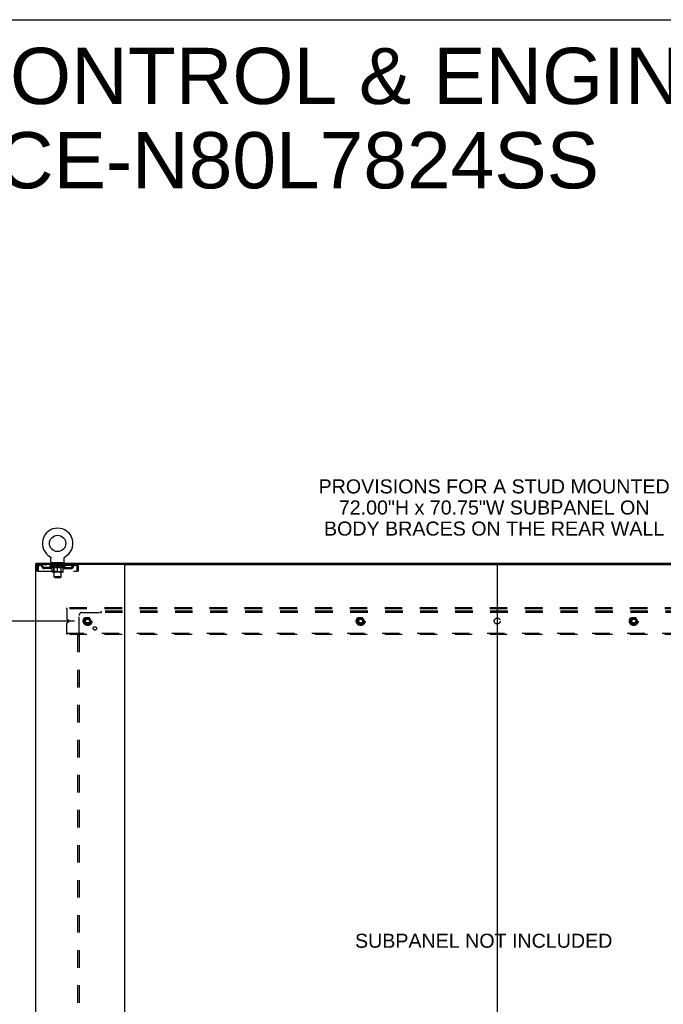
# Model space of a CAD drawing. Header units: inches. Extents: x 0 to 268, y 0 to 174.
# Tile 91 of 92: x 185 to 239, y 91 to 174. Entities that reach past the tile are written whole.
import ezdxf

# ---------------------------------------------------------------- set-up
doc = ezdxf.new("R2010")
doc.units = ezdxf.units.IN
doc.header["$LTSCALE"] = 14.749625
doc.header["$MEASUREMENT"] = 0
doc.linetypes.add('DOT', pattern=[0.2, 0.1, -0.1])
doc.linetypes.add('HIDDEN', pattern=[0.2, 0.1, -0.1])
doc.layers.get('0').update_dxf_attribs({"linetype": 'CONTINUOUS'})
for name, color, linetype in [('DEFAULT_2', 8, 'HIDDEN'), ('DIMENSIONS', 7, 'CONTINUOUS'), ('SUBPANEL', 7, 'CONTINUOUS')]:
    doc.layers.add(name, color=color, linetype=linetype)
doc.styles.get("Standard").update_dxf_attribs({"font": 'arial.ttf'})
doc.dimstyles.new('DIMSTYLE_1', dxfattribs={"dimtxt": 1.183125, "dimasz": 1.5775, "dimexe": 0.09, "dimexo": 0.07, "dimgap": 0.0375, "dimtad": 0, "dimtih": 1, "dimtoh": 1, "dimzin": 4, "dimdsep": 46, "dimtxsty": 'Standard', "dimblk": '_FILLED', "dimblk1": '_FILLED', "dimblk2": '_FILLED', "dimcen": 0.09, "dimadec": 3, "dimazin": 1, "dimtfac": 1, "dimtdec": 3, "dimtofl": 0, "dimtmove": 0, "dimatfit": 3, "dimldrblk": '_FILLED', "dimfxl": 0, "dimtolj": 1, "dimtzin": 4, "dimarcsym": 0})

# ---------------------------------------------------------------- blocks, each defined once
blk = doc.blocks.new('_FILLED')
at = {"color": 0, "linetype": 'ByBlock'}
blk.add_solid([(0, 0), (-1, 0.2), (-1, -0.2)], dxfattribs=at)
blk = doc.blocks.new('*D3')
at = {"layer": 'DIMENSIONS', "color": 2, "linetype": 'Continuous'}
for p, q in [((189.43, 122.898), (178.333, 122.898)), ((179.753, 122.898), (179.753, 91.359)), ((179.753, 52.648), (179.753, 88.993)), ((189.43, 52.648), (178.333, 52.648))]:
    blk.add_line(p, q, dxfattribs=at)
at = {"layer": 'DIMENSIONS', "color": 2, "linetype": 'Continuous', "xscale": 1.5775, "yscale": 1.5775, "zscale": 1.5775}
for p, rotation in [((179.753, 122.898), 90), ((179.753, 52.648), 270)]:
    blk.add_blockref('_FILLED', p, dxfattribs=dict(at, rotation=rotation))
at = {"layer": 'DIMENSIONS', "color": 2, "linetype": 'Continuous', "insert": (179.753, 90.768), "char_height": 1.1831, "width": 4.13434, "attachment_point": 2, "line_spacing_factor": 0.9}
blk.add_mtext('70.25', dxfattribs=at)

msp = doc.modelspace()

# ---------------------------------------------------------------- linework, layer by layer
at = {"color": 7, "linetype": 'Continuous'}
for p, q in [((0, 173.525), (268.175, 173.525)), ((186.212, 127.669), (186.212, 127.773)), ((186.25, 127.669), (186.221, 127.669)), ((187.379, 128.311), (187.378, 128.311)), ((187.378, 128.311), (187.383, 128.309)), ((187.381, 128.31), (187.38, 128.311)), ((187.383, 128.309), (187.387, 128.306)), ((187.387, 128.306), (187.391, 128.303)), ((187.391, 128.303), (187.395, 128.3)), ((187.395, 128.3), (187.399, 128.297)), ((187.399, 128.297), (187.403, 128.294)), ((187.403, 128.294), (187.407, 128.29)), ((187.407, 128.29), (187.41, 128.287)), ((187.41, 128.287), (187.414, 128.283)), ((187.414, 128.283), (187.417, 128.279)), ((187.417, 128.279), (187.421, 128.275)), ((187.42, 128.275), (187.424, 128.271)), ((187.423, 128.271), (187.426, 128.267)), ((187.426, 128.267), (187.429, 128.263)), ((187.429, 128.263), (187.432, 128.258)), ((187.432, 128.258), (187.434, 128.254)), ((187.434, 128.254), (187.437, 128.249)), ((187.437, 128.249), (187.439, 128.245)), ((187.439, 128.245), (187.441, 128.24)), ((187.441, 128.24), (187.443, 128.235)), ((187.443, 128.235), (187.444, 128.231)), ((187.444, 128.231), (187.446, 128.226)), ((187.446, 128.226), (187.447, 128.221)), ((187.447, 128.221), (187.448, 128.216)), ((187.448, 128.216), (187.449, 128.211)), ((187.449, 128.211), (187.45, 128.206)), ((187.45, 128.206), (187.45, 128.201)), ((187.451, 128.191), (187.451, 128.186)), ((187.451, 127.872), (187.451, 128.186)), ((187.514, 127.803), (187.514, 127.773)), ((188.514, 127.803), (187.514, 127.803)), ((188.514, 127.803), (188.514, 127.773)), ((188.576, 127.872), (188.576, 128.186)), ((188.577, 128.201), (188.578, 128.206)), ((188.577, 128.196), (188.577, 128.201)), ((188.578, 128.211), (188.579, 128.216)), ((188.578, 128.206), (188.578, 128.211)), ((188.579, 128.216), (188.58, 128.221)), ((188.58, 128.221), (188.582, 128.226)), ((188.582, 128.226), (188.583, 128.231)), ((188.583, 128.231), (188.585, 128.235)), ((188.585, 128.235), (188.587, 128.24)), ((188.587, 128.24), (188.589, 128.245)), ((188.589, 128.245), (188.591, 128.249)), ((188.591, 128.249), (188.593, 128.254)), ((188.593, 128.254), (188.596, 128.258)), ((188.596, 128.258), (188.598, 128.263)), ((188.598, 128.263), (188.601, 128.267)), ((188.601, 128.267), (188.604, 128.271)), ((188.604, 128.271), (188.607, 128.275)), ((188.607, 128.275), (188.61, 128.279)), ((188.61, 128.279), (188.614, 128.283)), ((188.614, 128.283), (188.617, 128.287)), ((188.617, 128.287), (188.621, 128.29)), ((188.621, 128.29), (188.624, 128.294)), ((188.624, 128.294), (188.628, 128.297)), ((188.628, 128.297), (188.632, 128.3)), ((188.632, 128.3), (188.636, 128.303)), ((188.636, 128.303), (188.64, 128.306)), ((188.64, 128.306), (188.645, 128.309)), ((188.64, 128.306), (188.642, 128.307)), ((188.645, 128.309), (188.649, 128.311)), ((188.648, 128.311), (188.646, 128.31)), ((188.649, 128.311), (188.649, 128.311)), ((193.62, 127.669), (256.45, 127.669)), ((225.035, 127.629), (225.035, 47.917))]:
    msp.add_line(p, q, dxfattribs=at)
at = {"color": 3, "linetype": 'Continuous'}
for p, q in [((186.16, 127.669), (186.16, 47.877)), ((186.221, 127.669), (186.16, 127.669)), ((186.212, 127.773), (263.858, 127.773)), ((193.62, 127.669), (186.25, 127.669)), ((193.66, 47.917), (193.66, 127.629))]:
    msp.add_line(p, q, dxfattribs=at)
at = {"color": 7, "linetype": 'Continuous'}
for points in [[(187.45, 128.201), (187.451, 128.196), (187.451, 128.191)], [(188.576, 128.186), (188.576, 128.191), (188.577, 128.196)], [(188.576, 128.186), (188.576, 128.191), (188.577, 128.196)]]:
    msp.add_lwpolyline(points, dxfattribs=at)
msp.add_circle((188.014, 129.431), 0.688, dxfattribs=at)
for centre, radius, start, end in [((188.014, 129.431), 1.288, 299.50527, 240.49473), ((187.52, 127.872), 0.069, 180, 265), ((188.507, 127.872), 0.069, 275, 360), ((193.7, 127.629), 0.04, 90, 180), ((224.995, 127.629), 0.04, 0, 90), ((225.075, 127.629), 0.04, 90, 180)]:
    msp.add_arc(centre, radius, start, end, dxfattribs=at)
at = {"color": 3, "linetype": 'Continuous'}
msp.add_arc((193.62, 127.629), 0.04, 0, 90, dxfattribs=at)
at = {"layer": 'DEFAULT_2', "color": 8, "linetype": 'HIDDEN'}
for p, q in [((186.431, 127.669), (186.431, 127.565)), ((186.982, 127.669), (186.982, 127.565)), ((187.378, 128.311), (187.378, 128.311)), ((187.386, 128.307), (187.387, 128.306)), ((187.576, 127.565), (187.576, 127.669)), ((187.611, 127.803), (187.611, 127.773)), ((187.649, 127.713), (187.649, 127.793)), ((187.719, 127.703), (187.659, 127.703)), ((187.714, 126.622), (187.714, 127.693)), ((188.369, 127.703), (188.309, 127.703)), ((188.314, 126.622), (188.314, 127.693)), ((188.379, 127.713), (188.379, 127.793)), ((188.417, 127.803), (188.417, 127.773)), ((188.451, 127.565), (188.451, 127.669)), ((189.045, 127.669), (189.045, 127.565)), ((189.597, 127.669), (189.597, 127.565)), ((189.599, 127.668), (189.597, 127.669)), ((186.264, 127.502), (186.264, 127.107)), ((186.264, 127.502), (186.368, 127.502)), ((186.368, 127.107), (186.264, 127.107)), ((186.368, 127.502), (186.368, 127.107)), ((186.398, 127.107), (186.398, 127.502)), ((186.398, 127.107), (189.63, 127.107)), ((189.597, 127.565), (186.431, 127.565)), ((186.899, 127.314), (186.899, 127.418)), ((187.382, 127.418), (186.899, 127.418)), ((187.382, 127.314), (186.899, 127.314)), ((187.149, 127.314), (187.149, 127.418)), ((187.38, 127.518), (187.38, 127.565)), ((187.54, 127.407), (187.38, 127.518)), ((188.647, 127.518), (187.38, 127.518)), ((187.39, 127.558), (187.39, 127.565)), ((187.399, 127.555), (187.399, 127.558)), ((187.399, 127.555), (188.629, 127.555)), ((187.408, 127.555), (187.408, 127.558)), ((187.409, 127.555), (187.409, 127.558)), ((187.419, 127.558), (187.419, 127.565)), ((187.435, 127.555), (187.435, 127.558)), ((187.437, 127.555), (187.437, 127.558)), ((187.465, 127.558), (187.465, 127.565)), ((187.48, 127.555), (187.48, 127.558)), ((187.482, 127.555), (187.482, 127.558)), ((187.687, 127.558), (187.485, 127.558)), ((187.529, 127.558), (187.529, 127.565)), ((187.53, 127.555), (187.53, 127.558)), ((187.531, 127.555), (187.531, 127.558)), ((187.534, 127.555), (187.534, 127.558)), ((187.54, 127.407), (187.55, 127.407)), ((187.541, 127.555), (187.541, 127.558)), ((187.541, 127.555), (187.541, 127.558)), ((187.544, 127.555), (187.544, 127.558)), ((187.548, 127.555), (187.548, 127.559)), ((187.55, 127.044), (187.55, 127.45)), ((187.552, 127.555), (187.552, 127.558)), ((187.566, 127.555), (187.566, 127.558)), ((187.584, 127.555), (187.584, 127.558)), ((187.585, 127.555), (187.585, 127.561)), ((188.44, 127.007), (187.587, 127.007)), ((187.605, 127.555), (187.605, 127.558)), ((187.607, 127.558), (187.607, 127.565)), ((187.616, 127.555), (187.616, 127.558)), ((187.62, 127.555), (187.62, 127.558)), ((187.63, 127.555), (187.63, 127.558)), ((187.641, 127.555), (187.641, 127.562)), ((187.657, 127.555), (187.657, 127.558)), ((187.66, 127.555), (187.66, 127.558)), ((187.701, 127.047), (187.661, 127.007)), ((187.687, 127.555), (187.687, 127.558)), ((187.754, 127.558), (187.692, 127.558)), ((187.693, 127.407), (187.872, 127.407)), ((187.697, 127.558), (187.697, 127.565)), ((187.701, 127.047), (187.701, 127.515)), ((188.326, 127.047), (187.701, 127.047)), ((187.704, 127.555), (187.704, 127.558)), ((187.709, 127.555), (187.709, 127.558)), ((187.715, 127.555), (187.715, 127.564)), ((187.719, 127.555), (187.719, 127.558)), ((187.73, 127.555), (187.73, 127.558)), ((187.754, 127.555), (187.754, 127.558)), ((187.829, 127.558), (187.77, 127.558)), ((187.79, 127.555), (187.79, 127.558)), ((187.797, 127.558), (187.797, 127.565)), ((187.801, 127.555), (187.801, 127.558)), ((187.803, 127.555), (187.803, 127.564)), ((187.806, 127.555), (187.806, 127.558)), ((187.813, 127.555), (187.813, 127.559)), ((187.829, 127.555), (187.829, 127.558)), ((187.909, 127.558), (187.855, 127.558)), ((187.868, 127.555), (187.868, 127.558)), ((187.899, 127.558), (187.977, 127.563)), ((187.904, 127.558), (187.904, 127.565)), ((187.904, 127.558), (187.904, 127.565)), ((187.904, 127.565), (187.904, 127.565)), ((187.904, 127.555), (187.904, 127.558)), ((187.908, 127.555), (187.908, 127.559)), ((187.909, 127.555), (187.909, 127.558)), ((187.91, 127.555), (187.91, 127.558)), ((187.945, 127.558), (188.009, 127.558)), ((187.95, 127.555), (187.95, 127.558)), ((187.956, 127.558), (187.956, 127.562)), ((187.977, 127.558), (187.977, 127.563)), ((187.993, 127.555), (187.993, 127.558)), ((188.011, 127.559), (188.011, 127.558)), ((188.011, 127.555), (188.011, 127.559)), ((188.011, 127.555), (188.011, 127.558)), ((188.014, 127.558), (188.014, 127.565)), ((188.014, 127.565), (188.128, 127.558)), ((188.014, 127.007), (188.014, 127.451)), ((188.016, 127.555), (188.016, 127.559)), ((188.016, 127.559), (188.016, 127.558)), ((188.016, 127.555), (188.016, 127.558)), ((188.035, 127.555), (188.035, 127.558)), ((188.035, 127.558), (188.083, 127.558)), ((188.077, 127.555), (188.077, 127.558)), ((188.118, 127.555), (188.118, 127.558)), ((188.118, 127.555), (188.118, 127.558)), ((188.118, 127.558), (188.173, 127.558)), ((188.119, 127.555), (188.119, 127.559)), ((188.123, 127.558), (188.123, 127.565)), ((188.123, 127.565), (188.124, 127.565)), ((188.123, 127.555), (188.123, 127.558)), ((188.124, 127.558), (188.124, 127.565)), ((188.155, 127.407), (188.335, 127.407)), ((188.16, 127.555), (188.16, 127.558)), ((188.199, 127.555), (188.199, 127.558)), ((188.199, 127.558), (188.258, 127.558)), ((188.214, 127.555), (188.214, 127.559)), ((188.222, 127.555), (188.222, 127.558)), ((188.224, 127.555), (188.224, 127.564)), ((188.227, 127.555), (188.227, 127.558)), ((188.23, 127.558), (188.23, 127.565)), ((188.238, 127.555), (188.238, 127.558)), ((188.274, 127.555), (188.274, 127.558)), ((188.274, 127.558), (188.336, 127.558)), ((188.298, 127.555), (188.298, 127.558)), ((188.309, 127.555), (188.309, 127.558)), ((188.313, 127.555), (188.313, 127.564)), ((188.319, 127.555), (188.319, 127.558)), ((188.324, 127.555), (188.324, 127.558)), ((188.326, 127.047), (188.326, 127.515)), ((188.326, 127.047), (188.366, 127.007)), ((188.33, 127.558), (188.33, 127.565)), ((188.341, 127.555), (188.341, 127.558)), ((188.341, 127.558), (188.542, 127.558)), ((188.368, 127.555), (188.368, 127.558)), ((188.371, 127.555), (188.371, 127.558)), ((188.386, 127.555), (188.386, 127.562)), ((188.398, 127.555), (188.398, 127.558)), ((188.407, 127.555), (188.407, 127.558)), ((188.411, 127.555), (188.411, 127.558)), ((188.421, 127.558), (188.421, 127.565)), ((188.422, 127.555), (188.422, 127.558)), ((188.443, 127.555), (188.443, 127.561)), ((188.443, 127.555), (188.443, 127.558)), ((188.461, 127.555), (188.461, 127.558)), ((188.475, 127.555), (188.475, 127.558)), ((188.477, 127.044), (188.477, 127.45)), ((188.477, 127.407), (188.488, 127.407)), ((188.48, 127.555), (188.48, 127.559)), ((188.483, 127.555), (188.483, 127.558)), ((188.487, 127.555), (188.487, 127.558)), ((188.487, 127.555), (188.487, 127.558)), ((188.488, 127.407), (188.647, 127.518)), ((188.494, 127.555), (188.494, 127.558)), ((188.497, 127.555), (188.497, 127.558)), ((188.497, 127.555), (188.497, 127.558)), ((188.499, 127.558), (188.499, 127.565)), ((188.545, 127.555), (188.545, 127.558)), ((188.548, 127.555), (188.548, 127.558)), ((188.562, 127.558), (188.562, 127.565)), ((188.591, 127.555), (188.591, 127.558)), ((188.593, 127.555), (188.593, 127.558)), ((188.609, 127.558), (188.609, 127.565)), ((188.619, 127.555), (188.619, 127.558)), ((188.62, 127.555), (188.62, 127.558)), ((188.629, 127.555), (188.629, 127.558)), ((188.637, 127.558), (188.637, 127.565)), ((188.645, 127.418), (189.128, 127.418)), ((188.645, 127.314), (189.128, 127.314)), ((188.647, 127.518), (188.647, 127.565)), ((188.878, 127.314), (188.878, 127.418)), ((189.128, 127.314), (189.128, 127.418)), ((189.63, 127.502), (189.63, 127.107)), ((189.66, 127.107), (189.66, 127.502)), ((189.764, 127.502), (189.66, 127.502)), ((189.764, 127.107), (189.66, 127.107)), ((189.764, 127.107), (189.764, 127.502)), ((187.783, 126.553), (187.714, 126.622)), ((188.314, 126.622), (187.714, 126.622)), ((187.783, 126.553), (188.245, 126.553)), ((188.245, 126.553), (188.314, 126.622)), ((188.785, 123.919), (188.785, 124.023)), ((261.285, 124.023), (188.785, 124.023)), ((188.785, 123.919), (188.785, 123.11)), ((261.285, 123.919), (188.785, 123.919)), ((188.785, 121.877), (188.785, 122.686)), ((188.956, 122.956), (188.862, 122.995)), ((188.862, 122.801), (188.956, 122.84)), ((190.372, 123.171), (190.217, 122.903)), ((190.217, 122.893), (190.372, 122.626)), ((190.689, 123.176), (190.38, 123.176)), ((190.852, 122.903), (190.698, 123.171)), ((190.698, 122.626), (190.852, 122.893)), ((213.372, 123.171), (213.217, 122.903)), ((213.217, 122.893), (213.372, 122.626)), ((213.689, 123.176), (213.38, 123.176)), ((213.852, 122.903), (213.698, 123.171)), ((213.698, 122.626), (213.852, 122.893)), ((236.372, 123.171), (236.217, 122.903)), ((236.217, 122.893), (236.372, 122.626)), ((236.689, 123.176), (236.38, 123.176)), ((236.852, 122.903), (236.698, 123.171)), ((236.698, 122.626), (236.852, 122.893)), ((188.785, 121.877), (188.785, 121.773)), ((188.785, 121.877), (261.285, 121.877)), ((190.689, 122.621), (190.38, 122.621)), ((213.689, 122.621), (213.38, 122.621)), ((236.689, 122.621), (236.38, 122.621)), ((261.285, 121.773), (188.785, 121.773))]:
    msp.add_line(p, q, dxfattribs=at)
for points in [[(186.431, 127.669), (186.428, 127.668), (186.426, 127.665), (186.424, 127.66), (186.421, 127.653), (186.419, 127.644), (186.417, 127.633), (186.414, 127.62), (186.412, 127.606), (186.41, 127.591), (186.407, 127.575), (186.405, 127.557), (186.402, 127.539), (186.4, 127.521), (186.398, 127.502)], [(189.599, 127.668), (189.601, 127.665), (189.604, 127.66), (189.606, 127.653), (189.609, 127.644), (189.611, 127.633), (189.613, 127.62), (189.616, 127.606), (189.618, 127.591), (189.62, 127.575), (189.623, 127.557), (189.625, 127.539), (189.627, 127.521), (189.63, 127.502)], [(186.431, 127.565), (186.428, 127.565), (186.426, 127.564), (186.424, 127.562), (186.421, 127.559), (186.419, 127.555), (186.417, 127.551), (186.414, 127.547), (186.412, 127.541), (186.41, 127.536), (186.407, 127.529), (186.405, 127.523), (186.402, 127.516), (186.4, 127.509), (186.398, 127.502)], [(187.7, 127.407), (187.675, 127.411), (187.651, 127.417), (187.626, 127.424), (187.601, 127.431), (187.576, 127.44), (187.55, 127.45)], [(187.55, 127.449), (187.575, 127.44), (187.599, 127.431), (187.623, 127.424), (187.646, 127.417), (187.669, 127.411), (187.693, 127.407)], [(188.014, 127.451), (187.988, 127.441), (187.962, 127.432), (187.937, 127.424), (187.912, 127.417), (187.887, 127.411), (187.863, 127.407)], [(187.872, 127.407), (187.896, 127.411), (187.919, 127.417), (187.942, 127.424), (187.966, 127.431), (187.99, 127.44), (188.014, 127.449)], [(188.165, 127.407), (188.14, 127.411), (188.115, 127.417), (188.09, 127.424), (188.065, 127.432), (188.039, 127.441), (188.014, 127.451)], [(188.014, 127.449), (188.038, 127.439), (188.062, 127.431), (188.085, 127.423), (188.109, 127.417), (188.132, 127.411), (188.155, 127.407)], [(188.477, 127.45), (188.451, 127.44), (188.426, 127.431), (188.401, 127.424), (188.376, 127.417), (188.352, 127.411), (188.327, 127.407)], [(188.335, 127.407), (188.358, 127.412), (188.382, 127.417), (188.405, 127.424), (188.429, 127.431), (188.453, 127.44), (188.477, 127.449)], [(189.606, 127.559), (189.604, 127.562), (189.601, 127.564), (189.599, 127.565), (189.597, 127.565)], [(189.606, 127.559), (189.609, 127.555), (189.611, 127.551), (189.613, 127.547), (189.616, 127.541), (189.618, 127.536), (189.62, 127.529), (189.623, 127.523), (189.625, 127.516), (189.627, 127.509), (189.63, 127.502)]]:
    msp.add_lwpolyline(points, dxfattribs=at)
for centre, radius in [((190.535, 122.898), 0.372), ((190.535, 122.898), 0.356), ((190.535, 122.898), 0.312), ((190.535, 122.898), 0.204), ((190.535, 122.898), 0.188), ((190.535, 122.898), 0.183), ((190.535, 122.898), 0.165), ((213.535, 122.898), 0.372), ((213.535, 122.898), 0.356), ((213.535, 122.898), 0.312), ((213.535, 122.898), 0.204), ((213.535, 122.898), 0.188), ((213.535, 122.898), 0.183), ((213.535, 122.898), 0.165), ((236.535, 122.898), 0.372), ((236.535, 122.898), 0.356), ((236.535, 122.898), 0.312), ((236.535, 122.898), 0.204), ((236.535, 122.898), 0.188), ((236.535, 122.898), 0.183), ((236.535, 122.898), 0.165)]:
    msp.add_circle(centre, radius, dxfattribs=at)
at = {"layer": 'DEFAULT_2', "color": 8, "linetype": 'DOT'}
for centre in [(190.535, 122.898), (213.535, 122.898), (236.535, 122.898)]:
    msp.add_circle(centre, 0.17, dxfattribs=at)
at = {"layer": 'DEFAULT_2', "color": 8, "linetype": 'HIDDEN'}
for centre, radius, start, end in [((186.431, 127.502), 0.167, 90, 180), ((186.61, 127.502), 0.167, 8.07163, 90), ((187.671, 127.502), 0.167, 90, 171.92837), ((187.52, 127.872), 0.069, 265, 270), ((187.639, 127.793), 0.01, 0, 90), ((187.659, 127.713), 0.01, 180, 270), ((187.704, 127.693), 0.01, 0, 90), ((188.324, 127.693), 0.01, 90, 180), ((188.356, 127.502), 0.167, 8.07163, 90), ((188.369, 127.713), 0.01, 270, 360), ((188.389, 127.793), 0.01, 90, 180), ((188.507, 127.872), 0.069, 270, 275), ((189.417, 127.502), 0.167, 90, 171.92837), ((189.597, 127.502), 0.167, 0, 90), ((186.431, 127.502), 0.063, 90, 180), ((186.611, 127.503), 0.0625, 7.98631, 90), ((186.899, 127.543), 0.229, 187.98631, 270), ((186.899, 127.543), 0.125, 188.07163, 270), ((187.382, 127.543), 0.125, 270, 351.92837), ((187.382, 127.543), 0.229, 270, 352.01369), ((187.587, 127.044), 0.0371, 180, 270), ((187.671, 127.503), 0.0625, 90, 172.01369), ((187.661, 127.515), 0.0398, 0, 90), ((188.366, 127.515), 0.0398, 90, 180), ((188.357, 127.503), 0.0625, 7.98631, 90), ((188.645, 127.543), 0.229, 187.98631, 270), ((188.44, 127.044), 0.0371, 270, 360), ((188.645, 127.543), 0.125, 188.07163, 270), ((189.128, 127.543), 0.125, 270, 351.92837), ((189.128, 127.543), 0.229, 270, 352.01369), ((189.417, 127.503), 0.0625, 90, 172.01369), ((189.597, 127.502), 0.063, 0, 90), ((188.91, 123.11), 0.125, 180, 247.5), ((188.91, 122.686), 0.125, 112.5, 180), ((188.932, 122.898), 0.0625, 292.5, 67.5), ((190.226, 122.898), 0.01, 150.01268, 209.98829), ((190.38, 123.166), 0.01, 90.01235, 149.98915), ((190.689, 123.166), 0.01, 30.01204, 89.98872), ((190.844, 122.898), 0.01, 330.01268, 29.98829), ((213.226, 122.898), 0.01, 150.01268, 209.98829), ((213.38, 123.166), 0.01, 90.01235, 149.98915), ((213.689, 123.166), 0.01, 30.01204, 89.98872), ((213.844, 122.898), 0.01, 330.01268, 29.98829), ((236.226, 122.898), 0.01, 150.01268, 209.98829), ((236.38, 123.166), 0.01, 90.01235, 149.98915), ((236.689, 123.166), 0.01, 30.01204, 89.98872), ((236.844, 122.898), 0.01, 330.01268, 29.98829), ((190.38, 122.631), 0.01, 210.01204, 269.98872), ((190.689, 122.631), 0.01, 270.01235, 329.98915), ((213.38, 122.631), 0.01, 210.01204, 269.98872), ((213.689, 122.631), 0.01, 270.01235, 329.98915), ((236.38, 122.631), 0.01, 210.01204, 269.98872), ((236.689, 122.631), 0.01, 270.01235, 329.98915)]:
    msp.add_arc(centre, radius, start, end, dxfattribs=at)
for centre, major_axis, ratio, start_param, end_param in [((188.014, 127.565), (0.633, 0.007), 0.05963, 2.96643, 3.140963), ((187.361, 127.553), (0.198, 0), 0.060556, 0.430652, 1.470503), ((188.014, 127.565), (0.633, 0), 0.060556, -3.141593, -2.96706), ((187.361, 127.546), (0.198, 0.002), 0.05963, 1.376596, 1.469874), ((188.014, 127.565), (0.633, 0.013), 0.05688, 2.791345, 2.965878), ((187.336, 127.553), (0.198, 0.002), 0.05963, 0.25549, 1.295341), ((187.405, 127.553), (0.198, -0.002), 0.05963, 0.605815, 1.645666), ((188.014, 127.565), (0.633, -0.007), 0.05963, -2.96643, -2.791898), ((187.405, 127.546), (0.198, 0), 0.060556, 1.551758, 1.645036), ((187.336, 127.546), (0.198, 0.004), 0.05688, 1.20151, 1.294789), ((187.406, 127.549), (0.164, 0.002), 0.05963, 1.065228, 1.614276), ((187.386, 127.549), (0.164, 0.003), 0.05688, 0.890143, 1.43919), ((187.444, 127.549), (0.164, 0), 0.060556, 1.240391, 1.789438), ((188.014, 127.565), (0.633, 0.019), 0.052395, 2.616403, 2.790936), ((187.333, 127.553), (0.198, 0.004), 0.05688, 0.080405, 1.120256), ((187.467, 127.553), (0.198, -0.004), 0.05688, 0.7809, 1.820751), ((188.014, 127.565), (0.633, -0.013), 0.05688, -2.791345, -2.616812), ((187.467, 127.546), (0.198, -0.002), 0.05963, 1.72692, 1.820198), ((187.333, 127.546), (0.198, 0.006), 0.052395, 1.026568, 1.119847), ((187.386, 127.549), (0.164, 0.005), 0.052395, 0.715201, 1.264248), ((187.5, 127.549), (0.164, -0.002), 0.05963, 1.415553, 1.9646), ((188.014, 127.565), (0.633, 0.025), 0.046319, 2.441654, 2.616187), ((187.547, 127.553), (0.198, -0.006), 0.052395, 0.955842, 1.995693), ((188.014, 127.565), (0.633, -0.019), 0.052395, -2.616403, -2.44187), ((187.35, 127.553), (0.198, 0.006), 0.052395, -0.094537, 0.945314), ((187.547, 127.546), (0.198, -0.004), 0.05688, 1.902006, 1.995284), ((187.35, 127.546), (0.198, 0.008), 0.046319, 0.851819, 0.945098), ((187.404, 127.549), (0.164, 0.006), 0.046319, 0.540452, 1.089499), ((187.571, 127.549), (0.164, -0.003), 0.05688, 1.590638, 2.139686), ((188.014, 127.565), (0.633, 0.029), 0.038841, 2.267123, 2.441656), ((187.64, 127.553), (0.198, -0.008), 0.046319, 1.130591, 2.170442), ((187.387, 127.553), (0.198, 0.008), 0.046319, -0.269286, 0.770565), ((188.014, 127.565), (0.633, -0.025), 0.046319, -2.441654, -2.267121), ((187.64, 127.546), (0.198, -0.006), 0.052395, 2.076947, 2.170226), ((187.387, 127.546), (0.198, 0.009), 0.038841, 0.677289, 0.770567), ((187.441, 127.549), (0.164, 0.008), 0.038841, 0.365921, 0.914969), ((187.655, 127.549), (0.164, -0.005), 0.052395, 1.76558, 2.314627), ((188.014, 127.565), (0.633, 0.033), 0.030195, 2.09281, 2.267343), ((187.745, 127.553), (0.198, -0.009), 0.038841, 1.305122, 2.344973), ((187.443, 127.553), (0.198, 0.009), 0.038841, -0.443817, 0.596034), ((188.014, 127.565), (0.633, -0.029), 0.038841, -2.267123, -2.092591), ((187.745, 127.546), (0.198, -0.008), 0.046319, 2.251696, 2.344975), ((187.443, 127.546), (0.198, 0.01), 0.030195, 0.502975, 0.596254), ((187.495, 127.549), (0.164, 0.009), 0.030195, 0.191608, 0.740655), ((187.751, 127.549), (0.164, -0.006), 0.046319, 1.940329, 2.489376), ((187.516, 127.553), (0.198, 0.01), 0.030195, -0.61813, 0.421721), ((188.014, 127.565), (0.633, 0.036), 0.020645, 1.918687, 2.09322), ((187.858, 127.553), (0.198, -0.01), 0.030195, 1.479435, 2.519286), ((188.014, 127.565), (0.633, -0.033), 0.030195, -2.09281, -1.918277), ((187.858, 127.546), (0.198, -0.009), 0.038841, 2.426227, 2.519505), ((187.516, 127.546), (0.198, 0.011), 0.020645, 0.328852, 0.422131), ((187.565, 127.549), (0.164, 0.009), 0.020645, 0.017485, 0.566532), ((187.854, 127.549), (0.164, -0.008), 0.038841, 2.11486, 2.663907), ((187.605, 127.553), (0.198, 0.011), 0.020645, -0.792253, 0.247598), ((188.014, 127.565), (0.633, 0.038), 0.010478, 1.744704, 1.919237), ((187.976, 127.553), (0.198, -0.011), 0.020645, 1.653558, 2.693409), ((188.014, 127.565), (0.633, -0.036), 0.020645, -1.918687, -1.744154), ((187.976, 127.546), (0.198, -0.01), 0.030195, 2.60054, 2.693819), ((187.605, 127.546), (0.198, 0.012), 0.010478, 0.154869, 0.248148), ((187.649, 127.549), (0.164, 0.01), 0.010478, 6.126688, 6.675735), ((187.963, 127.549), (0.164, -0.009), 0.030195, 2.289173, 2.83822), ((187.706, 127.553), (0.198, 0.012), 0.010478, -0.966236, -0.000846), ((188.094, 127.553), (0.198, -0.012), 0.010478, 1.827541, 2.867392), ((188.014, 127.565), (0.633, -0.038), 0.010478, -1.744704, -1.570171), ((188.094, 127.546), (0.198, -0.011), 0.020645, 2.774664, 2.867942), ((188.072, 127.549), (0.164, -0.009), 0.020645, 2.463296, 3.012344), ((187.933, 127.553), (0.198, 0.012), 0.010478, 0.274201, 1.314052), ((187.847, 127.549), (0.164, 0.01), 0.010478, -0.000298, 0.504314), ((187.817, 127.546), (0.198, 0.012), 0.010478, 0.192946, 0.399283), ((188.014, 127.565), (0.633, 0.038), 0.010478, -1.578586, -1.396888), ((188.211, 127.546), (0.198, -0.012), 0.010478, 2.948646, 3.041925), ((188.181, 127.549), (0.164, -0.01), 0.010478, 2.637279, 3.142076), ((188.052, 127.553), (0.198, 0.011), 0.020645, 0.448184, 1.488034), ((187.955, 127.549), (0.164, 0.009), 0.020645, 0.129249, 0.678296), ((187.933, 127.546), (0.198, 0.011), 0.020645, 0.273651, 0.366929), ((188.321, 127.553), (0.198, -0.012), 0.010478, -3.140747, -2.175357), ((188.014, 127.565), (0.633, 0.036), 0.020645, -1.397439, -1.222906), ((188.014, 127.565), (0.633, -0.038), 0.010478, 1.222355, 1.396888), ((188.17, 127.553), (0.198, 0.01), 0.030195, 0.622307, 1.662158), ((188.065, 127.549), (0.164, 0.009), 0.030195, 0.303372, 0.852419), ((188.378, 127.549), (0.164, -0.01), 0.010478, 2.749043, 3.29809), ((188.422, 127.553), (0.198, -0.011), 0.020645, 2.893995, 3.933846), ((188.052, 127.546), (0.198, 0.01), 0.030195, 0.447774, 0.541052), ((188.422, 127.546), (0.198, -0.012), 0.010478, 2.893445, 2.986723), ((188.014, 127.565), (0.633, 0.033), 0.030195, -1.223315, -1.048783), ((188.014, 127.565), (0.633, -0.036), 0.020645, 1.048373, 1.222906), ((188.283, 127.553), (0.198, 0.009), 0.038841, 0.79662, 1.836471), ((188.173, 127.549), (0.164, 0.008), 0.038841, 0.477686, 1.026733), ((188.462, 127.549), (0.164, -0.009), 0.020645, 2.57506, 3.124108), ((188.511, 127.553), (0.198, -0.01), 0.030195, 2.719872, 3.759723), ((188.387, 127.553), (0.198, 0.008), 0.046319, 0.971151, 2.011002), ((188.17, 127.546), (0.198, 0.009), 0.038841, 0.622087, 0.715366), ((188.511, 127.546), (0.198, -0.011), 0.020645, 2.719462, 2.812741), ((188.014, 127.565), (0.633, 0.029), 0.038841, -1.049002, -0.874469), ((188.014, 127.565), (0.633, -0.033), 0.030195, 0.87425, 1.048783), ((188.277, 127.549), (0.164, 0.006), 0.046319, 0.652216, 1.201263), ((188.481, 127.553), (0.198, 0.006), 0.052395, 1.1459, 2.185751), ((188.532, 127.549), (0.164, -0.009), 0.030195, 2.400937, 2.949985), ((188.585, 127.553), (0.198, -0.009), 0.038841, 2.545558, 3.585409), ((188.372, 127.549), (0.164, 0.005), 0.052395, 0.826965, 1.376012), ((188.283, 127.546), (0.198, 0.008), 0.046319, 0.796618, 0.889896), ((188.585, 127.546), (0.198, -0.01), 0.030195, 2.545339, 2.638617), ((188.56, 127.553), (0.198, 0.004), 0.05688, 1.320842, 2.360692), ((188.014, 127.565), (0.633, 0.025), 0.046319, -0.874471, -0.699939), ((188.014, 127.565), (0.633, -0.029), 0.038841, 0.699936, 0.874469), ((188.641, 127.553), (0.198, -0.008), 0.046319, 2.371028, 3.410879), ((188.587, 127.549), (0.164, -0.008), 0.038841, 2.226624, 2.775671), ((188.623, 127.553), (0.198, 0.002), 0.05963, 1.495927, 2.535778), ((188.457, 127.549), (0.164, 0.003), 0.05688, 1.001907, 1.550954), ((188.678, 127.553), (0.198, -0.006), 0.052395, 2.196279, 3.23613), ((188.387, 127.546), (0.198, 0.006), 0.052395, 0.971367, 1.064645), ((188.623, 127.549), (0.164, -0.006), 0.046319, 2.052093, 2.601141), ((188.667, 127.553), (0.198, 0), 0.060556, 1.671089, 2.71094), ((188.641, 127.546), (0.198, -0.009), 0.038841, 2.371026, 2.464304), ((188.695, 127.553), (0.198, -0.004), 0.05688, 2.021337, 3.061188), ((188.014, 127.565), (0.633, 0.019), 0.052395, -0.699723, -0.52519), ((188.014, 127.565), (0.633, -0.025), 0.046319, 0.525406, 0.699939), ((188.691, 127.553), (0.198, -0.002), 0.05963, 1.846251, 2.886102), ((188.528, 127.549), (0.164, 0.002), 0.05963, 1.176993, 1.72604), ((188.642, 127.549), (0.164, -0.005), 0.052395, 1.877344, 2.426392), ((188.583, 127.549), (0.164, 0), 0.060556, 1.352155, 1.901202), ((188.641, 127.549), (0.164, -0.003), 0.05688, 1.702402, 2.25145), ((188.621, 127.549), (0.164, -0.002), 0.05963, 1.527317, 2.076364), ((188.481, 127.546), (0.198, 0.004), 0.05688, 1.146309, 1.239587), ((188.678, 127.546), (0.198, -0.008), 0.046319, 2.196495, 2.289773), ((188.014, 127.565), (0.633, 0.013), 0.05688, -0.524781, -0.350248), ((188.014, 127.565), (0.633, -0.019), 0.052395, 0.350657, 0.52519), ((188.56, 127.546), (0.198, 0.002), 0.05963, 1.321394, 1.414673), ((188.695, 127.546), (0.198, -0.006), 0.052395, 2.021746, 2.115024), ((188.014, 127.565), (0.633, 0.007), 0.05963, -0.349695, -0.175162), ((188.014, 127.565), (0.633, -0.013), 0.05688, 0.175715, 0.350248), ((188.623, 127.546), (0.198, 0), 0.060556, 1.496556, 1.589835), ((188.691, 127.546), (0.198, -0.004), 0.05688, 1.846804, 1.940083), ((188.667, 127.546), (0.198, -0.002), 0.05963, 1.671719, 1.764997), ((188.014, 127.565), (0.633, 0), 0.060556, -0.174533, 0), ((188.014, 127.565), (0.633, -0.007), 0.05963, 0.000629, 0.175162)]:
    msp.add_ellipse(centre, major_axis=major_axis, ratio=ratio, start_param=start_param, end_param=end_param, dxfattribs=at)
at = {"layer": 'SUBPANEL', "color": 8, "linetype": 'HIDDEN'}
for p, q in [((190.066, 123.617), (191.656, 123.617)), ((191.674, 123.636), (191.667, 123.628)), ((191.691, 123.576), (191.691, 123.742)), ((258.378, 123.742), (191.691, 123.742)), ((258.378, 123.617), (191.691, 123.617)), ((195.816, 123.617), (195.816, 123.742)), ((189.816, 121.777), (189.816, 123.367)), ((189.691, 121.742), (189.691, 53.804)), ((189.691, 121.742), (189.857, 121.742)), ((189.816, 121.742), (189.816, 53.804)), ((189.816, 117.617), (189.691, 117.617))]:
    msp.add_line(p, q, dxfattribs=at)
for points in [[(191.667, 123.628), (191.665, 123.626), (191.663, 123.624), (191.661, 123.622), (191.659, 123.62), (191.657, 123.619), (191.656, 123.617)], [(191.665, 123.603), (191.664, 123.606), (191.662, 123.608), (191.66, 123.611), (191.659, 123.613), (191.657, 123.615), (191.656, 123.617)], [(191.691, 123.576), (191.689, 123.577), (191.687, 123.578), (191.685, 123.579), (191.684, 123.58), (191.682, 123.581), (191.68, 123.582), (191.679, 123.584), (191.677, 123.586), (191.675, 123.587), (191.674, 123.589), (191.673, 123.591), (191.671, 123.593), (191.67, 123.596), (191.668, 123.598), (191.665, 123.603)], [(191.691, 123.655), (191.689, 123.653), (191.687, 123.651), (191.686, 123.648), (191.684, 123.646), (191.682, 123.644), (191.681, 123.642), (191.679, 123.641), (191.677, 123.639), (191.676, 123.637), (191.674, 123.636)], [(189.777, 121.742), (189.78, 121.744), (189.782, 121.745), (189.784, 121.747), (189.787, 121.749), (189.789, 121.751), (189.79, 121.752), (189.792, 121.754), (189.794, 121.756), (189.796, 121.757), (189.797, 121.759), (189.802, 121.764)], [(189.802, 121.764), (189.804, 121.766), (189.806, 121.768), (189.808, 121.77), (189.81, 121.772), (189.812, 121.774), (189.814, 121.776), (189.816, 121.777)], [(189.835, 121.765), (189.83, 121.768), (189.827, 121.769), (189.825, 121.771), (189.822, 121.772), (189.82, 121.774), (189.818, 121.776), (189.816, 121.777)], [(189.857, 121.742), (189.856, 121.744), (189.855, 121.746), (189.854, 121.748), (189.853, 121.749), (189.852, 121.751), (189.851, 121.753), (189.849, 121.754), (189.847, 121.756), (189.845, 121.757), (189.844, 121.759), (189.842, 121.76), (189.839, 121.762), (189.837, 121.763), (189.835, 121.765)]]:
    msp.add_lwpolyline(points, dxfattribs=at)
for centre, radius in [((190.535, 122.898), 0.25), ((213.535, 122.898), 0.25), ((225.035, 122.898), 0.25), ((236.535, 122.898), 0.25), ((191.153, 122.279), 0.141)]:
    msp.add_circle(centre, radius, dxfattribs=at)
msp.add_arc((190.066, 123.367), 0.25, 90, 180, dxfattribs=at)

# ---------------------------------------------------------------- texts
at = {"layer": 'DIMENSIONS', "color": 2, "linetype": 'Continuous', "attachment_point": 2, "line_spacing_factor": 0.9}
for s, insert, char_height, width in [('SAGINAW CONTROL & ENGINEERING\\PSCE-N80L7824SS', (206.046, 171.158), 4.7325, 119.52641), ('PROVISIONS FOR A STUD MOUNTED\\P72.00"H x 70.75"W SUBPANEL ON\\PBODY BRACES ON THE REAR WALL', (224.775, 134.826), 1.18312, 29.50775), ('SUBPANEL NOT INCLUDED', (223.895, 96.577), 1.18312, 21.63491)]:
    msp.add_mtext(s, dxfattribs=dict(at, insert=insert, char_height=char_height, width=width))

# ---------------------------------------------------------------- dimensions: what is measured, and where the dimension line sits
at = {"layer": 'DIMENSIONS', "color": 2, "linetype": 'Continuous'}
dim = msp.add_linear_dim(base=(179.753, 122.898), p1=(189.5, 52.648), p2=(189.5, 122.898), angle=90, dimstyle='DIMSTYLE_1', dxfattribs=at)
dim.commit()
dim.dimension.update_dxf_attribs({"geometry": '*D3', "text_midpoint": (179.757, 90.169), "dimtype": 160})

doc.saveas('drawing.dxf')
